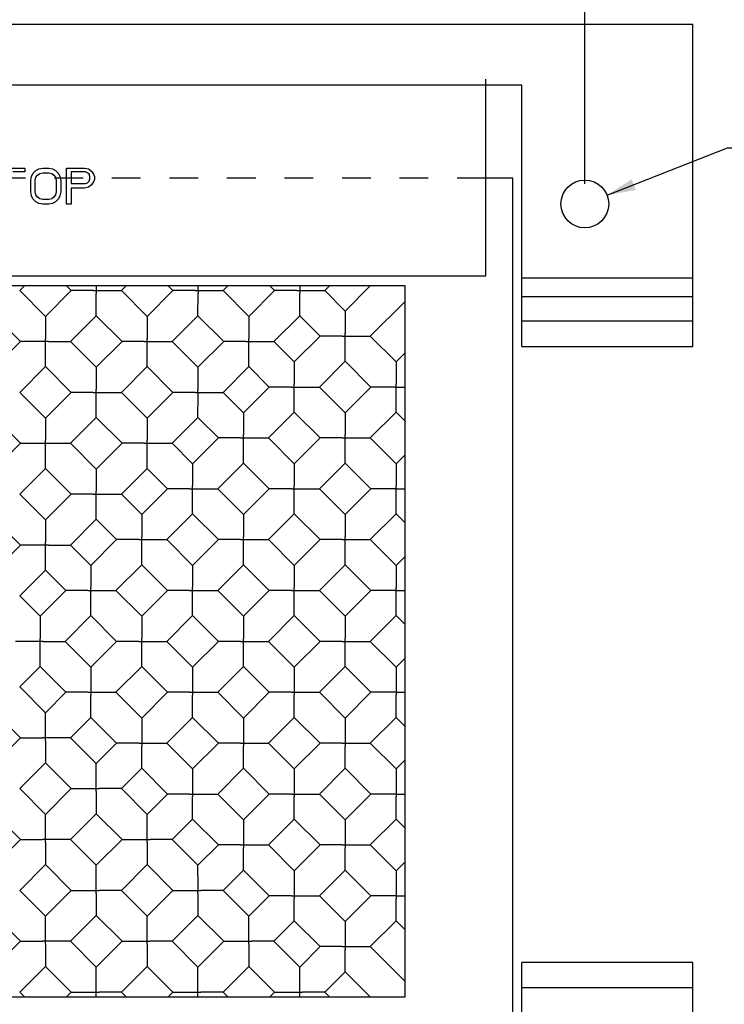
# Model space of a CAD drawing. Header units: inches. Extents: x 0 to 11, y 0 to 8.5.
# Tile 4 of 6: x 4.6 to 7.1, y 2.2 to 5.7. Entities that reach past the tile are written whole.
import ezdxf

# ---------------------------------------------------------------- set-up
doc = ezdxf.new("R2010")
doc.units = ezdxf.units.IN
doc.header["$LTSCALE"] = 0.605
doc.header["$MEASUREMENT"] = 0
doc.linetypes.add('HIDDEN', pattern=[0.2, 0.1, -0.1])
doc.layers.get('0').update_dxf_attribs({"linetype": 'CONTINUOUS'})
doc.layers.add('DEFAULT_2', color=8, linetype='HIDDEN')
doc.layers.add('DIMENSIONS', color=7, linetype='CONTINUOUS')
doc.styles.get("Standard").update_dxf_attribs({"font": 'arial.ttf'})
doc.styles.add('TEXTSTYLE_1', font='gdt', dxfattribs={"width": 0.8})
doc.dimstyles.new('DIMSTYLE_1', dxfattribs={"dimtxt": 0.085, "dimasz": 0.1, "dimexe": 0.09, "dimexo": 0.07, "dimgap": 0.0425, "dimtad": 0, "dimtih": 1, "dimtoh": 1, "dimzin": 4, "dimdsep": 46, "dimtxsty": 'Standard', "dimblk": '_FILLED', "dimblk1": '_FILLED', "dimblk2": '_FILLED', "dimcen": 0.09, "dimazin": 1, "dimtfac": 1, "dimtdec": 3, "dimtofl": 0, "dimtmove": 0, "dimatfit": 3, "dimldrblk": '_FILLED', "dimfxl": 0, "dimtolj": 1, "dimtzin": 4, "dimarcsym": 0})
doc.dimstyles.new('DIMSTYLE_2', dxfattribs={"dimtxt": 0.085, "dimasz": 0.1, "dimexe": 0.09, "dimexo": 0.07, "dimgap": 0.09, "dimtad": 0, "dimtih": 1, "dimtoh": 1, "dimdec": 3, "dimzin": 4, "dimdsep": 46, "dimtxsty": 'Standard', "dimblk": '_FILLED', "dimblk1": '_FILLED', "dimblk2": '_FILLED', "dimcen": 0.09, "dimadec": 3, "dimazin": 1, "dimtfac": 1, "dimtdec": 3, "dimtofl": 0, "dimtmove": 0, "dimatfit": 1, "dimldrblk": '_FILLED', "dimfxl": 0, "dimtolj": 1, "dimtzin": 4, "dimarcsym": 0})

# ---------------------------------------------------------------- blocks, each defined once
blk = doc.blocks.new('_FILLED')
at = {"color": 0, "linetype": 'ByBlock'}
blk.add_solid([(0, 0), (-1, 0.2), (-1, -0.2)], dxfattribs=at)
blk = doc.blocks.new('*D1')
at = {"layer": 'DIMENSIONS', "color": 2, "linetype": 'Continuous'}
for p, q in [((2.4775, 5.7062), (2.4775, 6.0461)), ((6.9775, 5.7062), (6.9775, 6.0461)), ((2.4775, 5.9561), (4.5695, 5.9561)), ((6.9775, 5.9561), (4.8855, 5.9561))]:
    blk.add_line(p, q, dxfattribs=at)
at = {"layer": 'DIMENSIONS', "color": 2, "linetype": 'Continuous', "xscale": 0.1, "yscale": 0.1, "zscale": 0.1, "rotation": 180}
blk.add_blockref('_FILLED', (2.4775, 5.9561), dxfattribs=at)
at = {"layer": 'DIMENSIONS', "color": 2, "linetype": 'Continuous', "xscale": 0.1, "yscale": 0.1, "zscale": 0.1}
blk.add_blockref('_FILLED', (6.9775, 5.9561), dxfattribs=at)
at = {"layer": 'DIMENSIONS', "color": 2, "linetype": 'Continuous', "insert": (4.7275, 5.9986), "char_height": 0.085, "width": 0.230985, "attachment_point": 2, "line_spacing_factor": 0.9}
blk.add_mtext('4.50', dxfattribs=at)
blk = doc.blocks.new('*D2')
at = {"layer": 'DIMENSIONS', "color": 2, "linetype": 'Continuous'}
for p, q in [((2.8525, 5.0812), (2.8525, 5.8707)), ((6.6025, 5.0812), (6.6025, 5.8707)), ((2.8525, 5.7807), (4.5695, 5.7807)), ((6.6025, 5.7807), (4.8855, 5.7807))]:
    blk.add_line(p, q, dxfattribs=at)
at = {"layer": 'DIMENSIONS', "color": 2, "linetype": 'Continuous', "xscale": 0.1, "yscale": 0.1, "zscale": 0.1, "rotation": 180}
blk.add_blockref('_FILLED', (2.8525, 5.7807), dxfattribs=at)
at = {"layer": 'DIMENSIONS', "color": 2, "linetype": 'Continuous', "xscale": 0.1, "yscale": 0.1, "zscale": 0.1}
blk.add_blockref('_FILLED', (6.6025, 5.7807), dxfattribs=at)
at = {"layer": 'DIMENSIONS', "color": 2, "linetype": 'Continuous', "insert": (4.7275, 5.8232), "char_height": 0.085, "width": 0.230985, "attachment_point": 2, "line_spacing_factor": 0.9}
blk.add_mtext('3.75', dxfattribs=at)
blk = doc.blocks.new('*D5')
at = {"layer": 'DIMENSIONS', "color": 2, "linetype": 'Continuous'}
for p, q in [((6.6797, 5.0416), (7.0981, 5.2065)), ((7.0981, 5.2065), (7.1806, 5.2065))]:
    blk.add_line(p, q, dxfattribs=at)
at = {"layer": 'DIMENSIONS', "color": 2, "linetype": 'Continuous', "xscale": 0.1, "yscale": 0.1, "zscale": 0.1, "rotation": 201.5068775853}
blk.add_blockref('_FILLED', (6.6797, 5.0416), dxfattribs=at)
at = {"layer": 'DIMENSIONS', "color": 2, "linetype": 'Continuous', "insert": (7.2231, 5.249), "char_height": 0.085, "width": 0.356115, "attachment_point": 1, "line_spacing_factor": 0.9, "style": 'TEXTSTYLE_1'}
blk.add_mtext('{\\fgdt;n}\\fArial;.166\\P(4plcs)', dxfattribs=at)

msp = doc.modelspace()

# ---------------------------------------------------------------- linework, layer by layer
at = {"color": 3, "linetype": 'Continuous'}
for p, q in [((2.4775, 5.6362), (6.9775, 5.6362)), ((6.9775, 4.5163), (6.9775, 5.6362)), ((6.2585, 4.7612), (6.2585, 5.4442)), ((6.3835, 5.4242), (3.0715, 5.4242)), ((6.3835, 4.5163), (6.3835, 5.4242)), ((3.1965, 4.7612), (6.2585, 4.7612)), ((6.3835, 4.7547), (6.9775, 4.7547)), ((6.9775, 4.6881), (6.3835, 4.6881)), ((6.9775, 4.6033), (6.3835, 4.6033)), ((6.3835, 4.5163), (6.9775, 4.5163)), ((6.9775, 2.376), (6.3835, 2.376)), ((6.3835, 1.8412), (6.3835, 2.376)), ((6.9775, 1.2562), (6.9775, 2.376)), ((6.3835, 2.289), (6.9775, 2.289))]:
    msp.add_line(p, q, dxfattribs=at)
at = {"color": 40, "linetype": 'Continuous'}
for p, q in [((4.5565, 5.1357), (4.6555, 5.1357)), ((4.6555, 5.1357), (4.6555, 5.1224)), ((4.6945, 5.1277), (4.7049, 5.133)), ((4.7049, 5.133), (4.718, 5.1357)), ((4.718, 5.1357), (4.7388, 5.1357)), ((4.7388, 5.1357), (4.7518, 5.133)), ((4.7518, 5.133), (4.7622, 5.1277)), ((4.8013, 5.0107), (4.8013, 5.1357)), ((4.8013, 5.1357), (4.8638, 5.1357)), ((4.8638, 5.1357), (4.8768, 5.133)), ((4.8768, 5.133), (4.8872, 5.125)), ((4.6555, 5.1224), (4.6138, 5.1224)), ((4.6763, 5.0931), (4.6789, 5.1064)), ((4.6789, 5.1064), (4.6841, 5.117)), ((4.6841, 5.117), (4.6945, 5.1277)), ((4.6919, 5.0931), (4.6945, 5.1037)), ((4.6945, 5.1037), (4.6997, 5.1117)), ((4.6997, 5.1117), (4.7075, 5.117)), ((4.7075, 5.117), (4.718, 5.1197)), ((4.718, 5.1197), (4.7388, 5.1197)), ((4.7388, 5.1197), (4.7492, 5.117)), ((4.7492, 5.117), (4.757, 5.1117)), ((4.757, 5.1117), (4.7622, 5.1037)), ((4.7622, 5.1277), (4.7726, 5.117)), ((4.7622, 5.1037), (4.7648, 5.0931)), ((4.7726, 5.117), (4.7779, 5.1064)), ((4.7779, 5.1064), (4.7805, 5.0931)), ((4.8169, 5.1224), (4.8169, 5.0825)), ((4.8664, 5.1224), (4.8169, 5.1224)), ((4.8742, 5.1197), (4.8664, 5.1224)), ((4.8794, 5.1144), (4.8742, 5.1197)), ((4.882, 5.1064), (4.8794, 5.1144)), ((4.8794, 5.0904), (4.882, 5.0984)), ((4.882, 5.0984), (4.882, 5.1064)), ((4.8872, 5.125), (4.895, 5.1144)), ((4.895, 5.1144), (4.8976, 5.1064)), ((4.8976, 5.1064), (4.8976, 5.0958)), ((4.6763, 5.0532), (4.6763, 5.0931)), ((4.6919, 5.0532), (4.6919, 5.0931)), ((4.7648, 5.0931), (4.7648, 5.0532)), ((4.7805, 5.0931), (4.7805, 5.0532)), ((4.8169, 5.0825), (4.8664, 5.0825)), ((4.8169, 5.0665), (4.8169, 5.0107)), ((4.8638, 5.0665), (4.8169, 5.0665)), ((4.8768, 5.0692), (4.8638, 5.0665)), ((4.8664, 5.0825), (4.8742, 5.0851)), ((4.8742, 5.0851), (4.8794, 5.0904)), ((4.8872, 5.0771), (4.8768, 5.0692)), ((4.895, 5.0878), (4.8872, 5.0771)), ((4.8976, 5.0958), (4.895, 5.0878)), ((4.6789, 5.0399), (4.6763, 5.0532)), ((4.6841, 5.0293), (4.6789, 5.0399)), ((4.6945, 5.0186), (4.6841, 5.0293)), ((4.6945, 5.0426), (4.6919, 5.0532)), ((4.6997, 5.0346), (4.6945, 5.0426)), ((4.7075, 5.0293), (4.6997, 5.0346)), ((4.718, 5.0266), (4.7075, 5.0293)), ((4.7492, 5.0293), (4.7388, 5.0266)), ((4.757, 5.0346), (4.7492, 5.0293)), ((4.7622, 5.0426), (4.757, 5.0346)), ((4.7648, 5.0532), (4.7622, 5.0426)), ((4.7726, 5.0293), (4.7622, 5.0186)), ((4.7779, 5.0399), (4.7726, 5.0293)), ((4.7805, 5.0532), (4.7779, 5.0399)), ((4.7049, 5.0133), (4.6945, 5.0186)), ((4.718, 5.0107), (4.7049, 5.0133)), ((4.7388, 5.0266), (4.718, 5.0266)), ((4.7388, 5.0107), (4.718, 5.0107)), ((4.7518, 5.0133), (4.7388, 5.0107)), ((4.7622, 5.0186), (4.7518, 5.0133)), ((4.8169, 5.0107), (4.8013, 5.0107))]:
    msp.add_line(p, q, dxfattribs=at)
at = {"color": 7, "linetype": 'Continuous'}
for p, q in [((6.3525, 5.1012), (6.2585, 5.1012)), ((6.3525, 1.8812), (6.3525, 5.1012)), ((5.9775, 4.7262), (3.4775, 4.7262)), ((4.638, 4.7099), (4.6542, 4.7262)), ((4.8008, 4.7262), (4.817, 4.7099)), ((4.9043, 4.7262), (4.9043, 4.6996)), ((4.9915, 4.7099), (5.0078, 4.7262)), ((5.1543, 4.7262), (5.1706, 4.7099)), ((5.2578, 4.7262), (5.2579, 4.6996)), ((5.3451, 4.7099), (5.3613, 4.7262)), ((5.5079, 4.7262), (5.5241, 4.7099)), ((5.6114, 4.7262), (5.6114, 4.6996)), ((5.6986, 4.7099), (5.7149, 4.7262)), ((5.7695, 4.6391), (5.8566, 4.7262)), ((5.9775, 2.2562), (5.9775, 4.7262)), ((4.638, 4.7099), (4.7275, 4.6204)), ((4.7275, 4.6204), (4.817, 4.7099)), ((4.8188, 4.7099), (4.817, 4.7099)), ((4.894, 4.7099), (4.8188, 4.7099)), ((4.894, 4.7099), (4.9146, 4.7099)), ((4.9043, 4.6227), (4.9043, 4.6996)), ((4.9146, 4.7099), (4.9915, 4.7099)), ((4.9915, 4.7099), (5.0811, 4.6204)), ((5.0811, 4.6204), (5.1706, 4.7099)), ((5.1723, 4.7099), (5.1706, 4.7099)), ((5.2475, 4.7099), (5.1723, 4.7099)), ((5.2475, 4.7099), (5.2682, 4.7099)), ((5.2578, 4.6227), (5.2579, 4.6996)), ((5.2682, 4.7099), (5.3451, 4.7099)), ((5.3451, 4.7099), (5.4346, 4.6204)), ((5.4346, 4.6204), (5.5241, 4.7099)), ((5.5259, 4.7099), (5.5241, 4.7099)), ((5.6011, 4.7099), (5.5259, 4.7099)), ((5.6011, 4.7099), (5.6217, 4.7099)), ((5.6114, 4.6227), (5.6114, 4.6996)), ((5.6217, 4.7099), (5.6986, 4.7099)), ((5.6986, 4.7099), (5.7695, 4.6391)), ((5.8567, 4.5518), (5.9775, 4.6726)), ((4.5507, 4.6227), (4.6403, 4.5331)), ((4.7275, 4.6204), (4.7275, 4.5435)), ((4.8148, 4.5331), (4.9043, 4.6227)), ((4.9043, 4.6227), (4.9938, 4.5331)), ((5.0811, 4.6204), (5.081, 4.5435)), ((5.1683, 4.5331), (5.2578, 4.6227)), ((5.2578, 4.6227), (5.3474, 4.5331)), ((5.4346, 4.6204), (5.4346, 4.5435)), ((5.5219, 4.5331), (5.6114, 4.6227)), ((5.6114, 4.6227), (5.6822, 4.5518)), ((5.7695, 4.6391), (5.7695, 4.5621)), ((5.5927, 4.4623), (5.6822, 4.5518)), ((5.684, 4.5518), (5.6822, 4.5518)), ((5.7592, 4.5518), (5.684, 4.5518)), ((5.7592, 4.5518), (5.7798, 4.5518)), ((5.7798, 4.5518), (5.8567, 4.5518)), ((5.8567, 4.5518), (5.9463, 4.4623)), ((4.5507, 4.4436), (4.6403, 4.5331)), ((4.642, 4.5331), (4.6403, 4.5331)), ((4.7378, 4.5331), (4.642, 4.5331)), ((4.7378, 4.5331), (4.8147, 4.5331)), ((4.8148, 4.5331), (4.9043, 4.4436)), ((4.9043, 4.4436), (4.9938, 4.5331)), ((4.9955, 4.5331), (4.9938, 4.5331)), ((5.0707, 4.5332), (4.9955, 4.5331)), ((5.0707, 4.5332), (5.0914, 4.5331)), ((5.0914, 4.5331), (5.1683, 4.5331)), ((5.1683, 4.5331), (5.2578, 4.4436)), ((5.2578, 4.4436), (5.3474, 4.5331)), ((5.3491, 4.5331), (5.3474, 4.5331)), ((5.4243, 4.5332), (5.3491, 4.5331)), ((5.4243, 4.5332), (5.445, 4.5331)), ((5.445, 4.5331), (5.5219, 4.5331)), ((5.5219, 4.5331), (5.5927, 4.4623)), ((5.9463, 4.4623), (5.9775, 4.4935)), ((5.5927, 4.451), (5.5927, 4.4463)), ((5.68, 4.375), (5.7695, 4.4646)), ((5.7695, 4.4646), (5.859, 4.375)), ((5.9463, 4.4623), (5.9462, 4.3854)), ((4.638, 4.3564), (4.7275, 4.4459)), ((4.7275, 4.4459), (4.817, 4.3564)), ((4.9043, 4.4436), (4.9042, 4.3667)), ((4.9915, 4.3564), (5.0811, 4.4459)), ((5.0811, 4.4459), (5.1706, 4.3564)), ((5.2578, 4.4436), (5.2578, 4.3667)), ((5.3451, 4.3564), (5.4346, 4.4459)), ((5.4346, 4.4459), (5.5055, 4.375)), ((5.5927, 4.4463), (5.5927, 4.3854)), ((4.638, 4.3564), (4.7275, 4.2668)), ((4.7275, 4.2668), (4.817, 4.3564)), ((4.8188, 4.3564), (4.817, 4.3564)), ((4.894, 4.3564), (4.8188, 4.3564)), ((4.894, 4.3564), (4.9146, 4.3563)), ((4.9146, 4.3563), (4.9915, 4.3564)), ((4.9915, 4.3564), (5.0811, 4.2668)), ((5.0811, 4.2668), (5.1706, 4.3564)), ((5.1723, 4.3564), (5.1706, 4.3564)), ((5.2475, 4.3564), (5.1723, 4.3564)), ((5.2475, 4.3564), (5.2682, 4.3563)), ((5.2682, 4.3563), (5.3451, 4.3564)), ((5.3451, 4.3564), (5.4159, 4.2855)), ((5.4159, 4.2855), (5.5055, 4.375)), ((5.5072, 4.375), (5.5055, 4.375)), ((5.5824, 4.3751), (5.5072, 4.375)), ((5.5824, 4.3751), (5.603, 4.375)), ((5.603, 4.375), (5.68, 4.375)), ((5.68, 4.375), (5.7695, 4.2855)), ((5.7695, 4.2855), (5.859, 4.375)), ((5.8607, 4.375), (5.859, 4.375)), ((5.936, 4.3751), (5.8607, 4.375)), ((5.9463, 4.375), (5.936, 4.3751)), ((5.9463, 4.375), (5.9775, 4.375)), ((5.4159, 4.2855), (5.4159, 4.2086)), ((5.5032, 4.1983), (5.5927, 4.2878)), ((5.5927, 4.2991), (5.5927, 4.3037)), ((5.5927, 4.2878), (5.6822, 4.1983)), ((5.7695, 4.2855), (5.7695, 4.2086)), ((5.8567, 4.1983), (5.9463, 4.2878)), ((5.9463, 4.2878), (5.9775, 4.2565)), ((4.5507, 4.2691), (4.6403, 4.1796)), ((4.7275, 4.2668), (4.7275, 4.1899)), ((4.8148, 4.1796), (4.9043, 4.2691)), ((4.9043, 4.2691), (4.9938, 4.1796)), ((5.0811, 4.2668), (5.081, 4.1899)), ((5.1683, 4.1796), (5.2578, 4.2691)), ((5.2578, 4.2691), (5.3287, 4.1983)), ((4.5507, 4.0901), (4.6403, 4.1796)), ((4.642, 4.1796), (4.6403, 4.1796)), ((4.642, 4.1796), (4.7378, 4.1796)), ((4.7378, 4.1796), (4.8147, 4.1796)), ((4.8148, 4.1796), (4.9043, 4.0901)), ((4.9043, 4.0901), (4.9938, 4.1796)), ((4.9955, 4.1796), (4.9938, 4.1796)), ((5.0707, 4.1796), (4.9955, 4.1796)), ((5.0707, 4.1796), (5.0914, 4.1796)), ((5.0914, 4.1796), (5.1683, 4.1796)), ((5.1683, 4.1796), (5.2392, 4.1087)), ((5.2392, 4.1087), (5.3287, 4.1983)), ((5.3304, 4.1983), (5.3287, 4.1983)), ((5.4056, 4.1983), (5.3304, 4.1983)), ((5.4056, 4.1983), (5.4263, 4.1982)), ((5.4263, 4.1982), (5.5032, 4.1983)), ((5.5032, 4.1983), (5.5927, 4.1087)), ((5.5927, 4.1087), (5.6822, 4.1983)), ((5.684, 4.1983), (5.6822, 4.1983)), ((5.7592, 4.1983), (5.684, 4.1983)), ((5.7592, 4.1983), (5.7798, 4.1982)), ((5.7798, 4.1982), (5.8567, 4.1983)), ((5.8567, 4.1983), (5.9463, 4.1087)), ((5.9463, 4.1087), (5.9775, 4.14)), ((5.2392, 4.1087), (5.2391, 4.0318)), ((5.3264, 4.0215), (5.4159, 4.111)), ((5.4159, 4.111), (5.5055, 4.0215)), ((5.68, 4.0215), (5.7695, 4.111)), ((5.7695, 4.111), (5.859, 4.0215)), ((5.9463, 4.1087), (5.9462, 4.0318)), ((4.638, 4.0028), (4.7275, 4.0923)), ((4.7275, 4.0923), (4.817, 4.0028)), ((4.9043, 4.0901), (4.9042, 4.0131)), ((4.9915, 4.0028), (5.0811, 4.0923)), ((5.0811, 4.0923), (5.1519, 4.0215)), ((5.5927, 4.0974), (5.5927, 4.0928)), ((5.5927, 4.0928), (5.5927, 4.0318)), ((5.0624, 3.932), (5.1519, 4.0215)), ((5.1536, 4.0215), (5.1519, 4.0215)), ((5.2288, 4.0215), (5.1536, 4.0215)), ((5.2288, 4.0215), (5.2495, 4.0215)), ((5.2495, 4.0215), (5.3264, 4.0215)), ((5.3264, 4.0215), (5.4159, 3.932)), ((5.4159, 3.932), (5.5055, 4.0215)), ((5.5072, 4.0215), (5.5055, 4.0215)), ((5.5824, 4.0215), (5.5072, 4.0215)), ((5.5824, 4.0215), (5.603, 4.0215)), ((5.603, 4.0215), (5.68, 4.0215)), ((5.68, 4.0215), (5.7695, 3.932)), ((5.7695, 3.932), (5.859, 4.0215)), ((5.8607, 4.0215), (5.859, 4.0215)), ((5.936, 4.0215), (5.8607, 4.0215)), ((5.9463, 4.0215), (5.936, 4.0215)), ((5.9463, 4.0215), (5.9775, 4.0215)), ((4.638, 4.0028), (4.7275, 3.9133)), ((4.7275, 3.9133), (4.817, 4.0028)), ((4.8188, 4.0028), (4.817, 4.0028)), ((4.894, 4.0028), (4.8188, 4.0028)), ((4.894, 4.0028), (4.9146, 4.0028)), ((4.9146, 4.0028), (4.9915, 4.0028)), ((4.9915, 4.0028), (5.0624, 3.932)), ((5.5927, 3.9342), (5.5927, 3.9359)), ((4.5507, 3.9156), (4.6403, 3.826)), ((4.7275, 3.9133), (4.7275, 3.8364)), ((4.8148, 3.826), (4.9043, 3.9156)), ((4.9043, 3.9156), (4.9751, 3.8447)), ((5.0624, 3.932), (5.0623, 3.855)), ((5.1496, 3.8447), (5.2392, 3.9342)), ((5.2392, 3.9342), (5.3287, 3.8447)), ((5.4159, 3.932), (5.4159, 3.855)), ((5.5032, 3.8447), (5.5927, 3.9342)), ((5.5927, 3.9342), (5.6822, 3.8447)), ((5.7695, 3.932), (5.7695, 3.855)), ((5.8567, 3.8447), (5.9463, 3.9342)), ((5.9463, 3.9342), (5.9775, 3.903)), ((4.8856, 3.7552), (4.9751, 3.8447)), ((4.9769, 3.8447), (4.9751, 3.8447)), ((5.0521, 3.8447), (4.9769, 3.8447)), ((5.0521, 3.8447), (5.0727, 3.8447)), ((5.0727, 3.8447), (5.1496, 3.8447)), ((5.1496, 3.8447), (5.2392, 3.7552)), ((5.2392, 3.7552), (5.3287, 3.8447)), ((5.3304, 3.8447), (5.3287, 3.8447)), ((5.4056, 3.8447), (5.3304, 3.8447)), ((5.4056, 3.8447), (5.4263, 3.8447)), ((5.4263, 3.8447), (5.5032, 3.8447)), ((5.5032, 3.8447), (5.5927, 3.7552)), ((5.5927, 3.7552), (5.6822, 3.8447)), ((5.684, 3.8447), (5.6822, 3.8447)), ((5.7592, 3.8447), (5.684, 3.8447)), ((5.7592, 3.8447), (5.7798, 3.8447)), ((5.7798, 3.8447), (5.8567, 3.8447)), ((5.8567, 3.8447), (5.9463, 3.7552)), ((4.5507, 3.7365), (4.6403, 3.826)), ((4.642, 3.826), (4.6403, 3.826)), ((4.7378, 3.826), (4.642, 3.826)), ((4.7378, 3.826), (4.8147, 3.826)), ((4.8148, 3.826), (4.8856, 3.7552)), ((5.9463, 3.7552), (5.9775, 3.7864)), ((4.638, 3.6493), (4.7275, 3.7388)), ((4.7275, 3.7388), (4.7983, 3.6679)), ((4.8856, 3.7552), (4.8856, 3.6783)), ((4.9728, 3.6679), (5.0624, 3.7575)), ((5.0624, 3.7575), (5.1519, 3.6679)), ((5.2392, 3.7552), (5.2391, 3.6783)), ((5.3264, 3.6679), (5.4159, 3.7575)), ((5.4159, 3.7575), (5.5055, 3.6679)), ((5.5927, 3.7552), (5.5927, 3.7535)), ((5.5927, 3.7535), (5.5927, 3.6783)), ((5.68, 3.6679), (5.7695, 3.7575)), ((5.7695, 3.7575), (5.859, 3.6679)), ((5.9463, 3.7552), (5.9462, 3.6783)), ((4.7088, 3.5784), (4.7983, 3.6679)), ((4.8001, 3.6679), (4.7983, 3.6679)), ((4.8753, 3.668), (4.8001, 3.6679)), ((4.8753, 3.668), (4.8959, 3.6679)), ((4.8959, 3.6679), (4.9728, 3.6679)), ((4.9728, 3.6679), (5.0624, 3.5784)), ((5.0624, 3.5784), (5.1519, 3.6679)), ((5.1536, 3.6679), (5.1519, 3.6679)), ((5.2288, 3.668), (5.1536, 3.6679)), ((5.2288, 3.668), (5.2495, 3.6679)), ((5.2495, 3.6679), (5.3264, 3.6679)), ((5.3264, 3.6679), (5.4159, 3.5784)), ((5.4159, 3.5784), (5.5055, 3.6679)), ((5.5072, 3.6679), (5.5055, 3.6679)), ((5.5824, 3.668), (5.5072, 3.6679)), ((5.5824, 3.668), (5.603, 3.6679)), ((5.603, 3.6679), (5.68, 3.6679)), ((5.68, 3.6679), (5.7695, 3.5784)), ((5.7695, 3.5784), (5.859, 3.6679)), ((5.8607, 3.6679), (5.859, 3.6679)), ((5.936, 3.668), (5.8607, 3.6679)), ((5.9463, 3.6679), (5.936, 3.668)), ((5.9463, 3.6679), (5.9775, 3.6679)), ((4.638, 3.6493), (4.7088, 3.5784)), ((4.7088, 3.5784), (4.7088, 3.5015)), ((4.7961, 3.4912), (4.8856, 3.5807)), ((4.8856, 3.5807), (4.9751, 3.4912)), ((5.0624, 3.5784), (5.0623, 3.5015)), ((5.1496, 3.4912), (5.2392, 3.5807)), ((5.2392, 3.5807), (5.3287, 3.4912)), ((5.4159, 3.5784), (5.4159, 3.5015)), ((5.5032, 3.4912), (5.5927, 3.5807)), ((5.5927, 3.5807), (5.5927, 3.5824)), ((5.5927, 3.5807), (5.6822, 3.4912)), ((5.7695, 3.5784), (5.7695, 3.5015)), ((5.8567, 3.4912), (5.9463, 3.5807)), ((5.9463, 3.5807), (5.9775, 3.5494)), ((4.7192, 3.4911), (4.6233, 3.4912)), ((4.7192, 3.4911), (4.7961, 3.4912)), ((4.7961, 3.4912), (4.8856, 3.4016)), ((4.8856, 3.4016), (4.9751, 3.4912)), ((4.9769, 3.4912), (4.9751, 3.4912)), ((5.0521, 3.4912), (4.9769, 3.4912)), ((5.0521, 3.4912), (5.0727, 3.4911)), ((5.0727, 3.4911), (5.1496, 3.4912)), ((5.1496, 3.4912), (5.2392, 3.4016)), ((5.2392, 3.4016), (5.3287, 3.4912)), ((5.3304, 3.4912), (5.3287, 3.4912)), ((5.4056, 3.4912), (5.3304, 3.4912)), ((5.4056, 3.4912), (5.4263, 3.4911)), ((5.4263, 3.4911), (5.5032, 3.4912)), ((5.5032, 3.4912), (5.5927, 3.4016)), ((5.5927, 3.4016), (5.6822, 3.4912)), ((5.684, 3.4912), (5.6822, 3.4912)), ((5.7592, 3.4912), (5.684, 3.4912)), ((5.7592, 3.4912), (5.7798, 3.4911)), ((5.7798, 3.4911), (5.8567, 3.4912)), ((5.8567, 3.4912), (5.9463, 3.4016)), ((5.9463, 3.4016), (5.9775, 3.4329)), ((4.638, 3.3331), (4.7088, 3.4039)), ((4.7088, 3.4039), (4.7983, 3.3144)), ((4.9728, 3.3144), (5.0624, 3.4039)), ((5.0624, 3.4039), (5.1519, 3.3144)), ((5.3264, 3.3144), (5.4159, 3.4039)), ((5.4159, 3.4039), (5.5055, 3.3144)), ((5.5927, 3.4016), (5.5927, 3.3345)), ((5.68, 3.3144), (5.7695, 3.4039)), ((5.7695, 3.4039), (5.859, 3.3144)), ((4.7275, 3.2435), (4.638, 3.3331)), ((4.7275, 3.2435), (4.7983, 3.3144)), ((4.8001, 3.3144), (4.7983, 3.3144)), ((4.8753, 3.3144), (4.8001, 3.3144)), ((4.8753, 3.3144), (4.8959, 3.3144)), ((4.8856, 3.2271), (4.8856, 3.304)), ((4.8959, 3.3144), (4.9728, 3.3144)), ((4.9728, 3.3144), (5.0624, 3.2249)), ((5.0624, 3.2249), (5.1519, 3.3144)), ((5.1536, 3.3144), (5.1519, 3.3144)), ((5.2288, 3.3144), (5.1536, 3.3144)), ((5.2288, 3.3144), (5.2495, 3.3144)), ((5.2392, 3.2271), (5.2392, 3.304)), ((5.2495, 3.3144), (5.3264, 3.3144)), ((5.3264, 3.3144), (5.4159, 3.2249)), ((5.4159, 3.2249), (5.5055, 3.3144)), ((5.5072, 3.3144), (5.5055, 3.3144)), ((5.5824, 3.3144), (5.5072, 3.3144)), ((5.5824, 3.3144), (5.603, 3.3144)), ((5.5927, 3.2943), (5.5927, 3.304)), ((5.5927, 3.2313), (5.5927, 3.2943)), ((5.603, 3.3144), (5.68, 3.3144)), ((5.68, 3.3144), (5.7695, 3.2249)), ((5.7695, 3.2249), (5.859, 3.3144)), ((5.8607, 3.3144), (5.859, 3.3144)), ((5.936, 3.3144), (5.8607, 3.3144)), ((5.9463, 3.3144), (5.936, 3.3144)), ((5.9463, 3.3144), (5.9775, 3.3144)), ((5.9463, 3.2271), (5.9463, 3.304)), ((4.6403, 3.1563), (4.5507, 3.2458)), ((4.7275, 3.1666), (4.7275, 3.2435)), ((4.8148, 3.1563), (4.8856, 3.2271)), ((4.8856, 3.2271), (4.9751, 3.1376)), ((5.1496, 3.1376), (5.2392, 3.2271)), ((5.2392, 3.2271), (5.3287, 3.1376)), ((5.5032, 3.1376), (5.5927, 3.2271)), ((5.5927, 3.2271), (5.6822, 3.1376)), ((5.8567, 3.1376), (5.9463, 3.2271)), ((5.9463, 3.2271), (5.9775, 3.1959)), ((4.5507, 3.0668), (4.6403, 3.1563)), ((4.6403, 3.1563), (4.7172, 3.1563)), ((4.7275, 3.146), (4.7275, 3.1666)), ((4.9043, 3.0668), (4.8148, 3.1563)), ((4.7275, 3.146), (4.7275, 3.0708)), ((4.9043, 3.0668), (4.9751, 3.1376)), ((4.9769, 3.1376), (4.9751, 3.1376)), ((5.0521, 3.1376), (4.9769, 3.1376)), ((5.0521, 3.1376), (5.0727, 3.1376)), ((5.0624, 3.0504), (5.0624, 3.1273)), ((5.0727, 3.1376), (5.1496, 3.1376)), ((5.1496, 3.1376), (5.2392, 3.0481)), ((5.2392, 3.0481), (5.3287, 3.1376)), ((5.3304, 3.1376), (5.3287, 3.1376)), ((5.4056, 3.1376), (5.3304, 3.1376)), ((5.4056, 3.1376), (5.4263, 3.1376)), ((5.4159, 3.0504), (5.416, 3.1273)), ((5.4263, 3.1376), (5.5032, 3.1376)), ((5.5032, 3.1376), (5.5927, 3.0481)), ((5.5927, 3.0481), (5.6822, 3.1376)), ((5.684, 3.1376), (5.6822, 3.1376)), ((5.7592, 3.1376), (5.684, 3.1376)), ((5.7592, 3.1376), (5.7798, 3.1376)), ((5.7695, 3.0504), (5.7695, 3.1273)), ((5.7798, 3.1376), (5.8567, 3.1376)), ((5.8567, 3.1376), (5.9463, 3.0481)), ((5.9463, 3.0481), (5.9775, 3.0793)), ((4.638, 2.9795), (4.7275, 3.069)), ((4.7275, 3.0708), (4.7275, 3.069)), ((4.817, 2.9795), (4.7275, 3.069)), ((4.9043, 2.9899), (4.9043, 3.0668)), ((4.9915, 2.9795), (5.0624, 3.0504)), ((5.0624, 3.0504), (5.1519, 2.9608)), ((5.3264, 2.9608), (5.4159, 3.0504)), ((5.4159, 3.0504), (5.5055, 2.9608)), ((5.68, 2.9608), (5.7695, 3.0504)), ((5.7695, 3.0504), (5.859, 2.9608)), ((5.5927, 3.0439), (5.5927, 3.0206)), ((5.5927, 3.0206), (5.5927, 3.0139)), ((5.5927, 3.0139), (5.5927, 2.9809)), ((4.7275, 2.89), (4.638, 2.9795)), ((4.7275, 2.89), (4.817, 2.9795)), ((4.9042, 2.9692), (4.9043, 2.9899)), ((4.9915, 2.9795), (4.9146, 2.9795)), ((5.0811, 2.89), (4.9915, 2.9795)), ((4.9042, 2.9692), (4.9043, 2.894)), ((5.0811, 2.89), (5.1519, 2.9608)), ((5.1536, 2.9608), (5.1519, 2.9608)), ((5.2288, 2.9609), (5.1536, 2.9608)), ((5.2288, 2.9609), (5.2495, 2.9608)), ((5.2392, 2.8736), (5.2392, 2.9505)), ((5.2495, 2.9608), (5.3264, 2.9608)), ((5.3264, 2.9608), (5.4159, 2.8713)), ((5.4159, 2.8713), (5.5055, 2.9608)), ((5.5072, 2.9608), (5.5055, 2.9608)), ((5.5824, 2.9609), (5.5072, 2.9608)), ((5.5824, 2.9609), (5.603, 2.9608)), ((5.5927, 2.9407), (5.5927, 2.9505)), ((5.603, 2.9608), (5.68, 2.9608)), ((5.68, 2.9608), (5.7695, 2.8713)), ((5.7695, 2.8713), (5.859, 2.9608)), ((5.8607, 2.9608), (5.859, 2.9608)), ((5.936, 2.9609), (5.8607, 2.9608)), ((5.9463, 2.9608), (5.936, 2.9609)), ((5.9463, 2.9608), (5.9775, 2.9608)), ((5.9463, 2.8736), (5.9463, 2.9505)), ((5.5927, 2.9078), (5.5927, 2.9407)), ((4.6403, 2.8027), (4.5507, 2.8923)), ((4.7275, 2.8131), (4.7275, 2.89)), ((4.8148, 2.8027), (4.9043, 2.8923)), ((4.9043, 2.894), (4.9043, 2.8923)), ((4.9938, 2.8027), (4.9043, 2.8923)), ((5.0811, 2.8131), (5.0811, 2.89)), ((5.5927, 2.901), (5.5927, 2.9078)), ((5.5927, 2.8777), (5.5927, 2.901)), ((5.1683, 2.8027), (5.2392, 2.8736)), ((5.2392, 2.8736), (5.3287, 2.7841)), ((5.5032, 2.7841), (5.5927, 2.8736)), ((5.5927, 2.8736), (5.6822, 2.7841)), ((5.8567, 2.7841), (5.9463, 2.8736)), ((5.9463, 2.8736), (5.9775, 2.8423)), ((4.7275, 2.7924), (4.7275, 2.8131)), ((5.081, 2.7924), (5.0811, 2.8131)), ((4.5507, 2.7132), (4.6403, 2.8027)), ((4.6403, 2.8027), (4.7172, 2.8027)), ((4.7275, 2.7924), (4.7275, 2.7172)), ((4.9043, 2.7132), (4.8148, 2.8027)), ((4.9043, 2.7132), (4.9938, 2.8027)), ((5.081, 2.7924), (5.0811, 2.7172)), ((5.1683, 2.8027), (5.0914, 2.8028)), ((5.2578, 2.7132), (5.1683, 2.8027)), ((5.2578, 2.7132), (5.3287, 2.7841)), ((5.3304, 2.784), (5.3287, 2.7841)), ((5.4056, 2.7841), (5.3304, 2.784)), ((5.4056, 2.7841), (5.4263, 2.784)), ((5.4159, 2.6968), (5.416, 2.7737)), ((5.4263, 2.784), (5.5032, 2.7841)), ((5.5032, 2.7841), (5.5927, 2.6945)), ((5.5927, 2.6945), (5.6822, 2.7841)), ((5.684, 2.784), (5.6822, 2.7841)), ((5.7592, 2.7841), (5.684, 2.784)), ((5.7592, 2.7841), (5.7798, 2.784)), ((5.7695, 2.6968), (5.7695, 2.7737)), ((5.7798, 2.784), (5.8567, 2.7841)), ((5.8567, 2.7841), (5.9463, 2.6945)), ((4.638, 2.626), (4.7275, 2.7155)), ((4.7275, 2.7172), (4.7275, 2.7155)), ((4.817, 2.626), (4.7275, 2.7155)), ((4.9043, 2.6363), (4.9043, 2.7132)), ((4.9915, 2.626), (5.0811, 2.7155)), ((5.0811, 2.7172), (5.0811, 2.7155)), ((5.1706, 2.626), (5.0811, 2.7155)), ((5.2579, 2.6363), (5.2578, 2.7132)), ((5.9463, 2.6945), (5.9775, 2.7258)), ((5.3451, 2.626), (5.4159, 2.6968)), ((5.4159, 2.6968), (5.5055, 2.6073)), ((5.5927, 2.6904), (5.5927, 2.6671)), ((5.68, 2.6073), (5.7695, 2.6968)), ((5.7695, 2.6968), (5.859, 2.6073)), ((4.9042, 2.6156), (4.9043, 2.6363)), ((5.2578, 2.6156), (5.2579, 2.6363)), ((4.7275, 2.5364), (4.638, 2.626)), ((4.7275, 2.5364), (4.817, 2.626)), ((4.9042, 2.6156), (4.9043, 2.5404)), ((4.9915, 2.626), (4.9146, 2.626)), ((5.0811, 2.5364), (4.9915, 2.626)), ((5.0811, 2.5364), (5.1706, 2.626)), ((5.2578, 2.6156), (5.2578, 2.5404)), ((5.3451, 2.626), (5.2682, 2.626)), ((5.4346, 2.5364), (5.3451, 2.626)), ((5.4346, 2.5364), (5.5055, 2.6073)), ((5.5072, 2.6073), (5.5055, 2.6073)), ((5.5824, 2.6073), (5.5072, 2.6073)), ((5.5824, 2.6073), (5.603, 2.6072)), ((5.603, 2.6072), (5.68, 2.6073)), ((5.68, 2.6073), (5.7695, 2.5177)), ((5.7695, 2.5177), (5.859, 2.6073)), ((5.8607, 2.6073), (5.859, 2.6073)), ((5.936, 2.6073), (5.8607, 2.6073)), ((5.9463, 2.6073), (5.936, 2.6073)), ((5.9463, 2.6073), (5.9775, 2.6073)), ((5.5927, 2.5781), (5.5927, 2.5969)), ((5.9463, 2.52), (5.9463, 2.5969)), ((4.6403, 2.4492), (4.5507, 2.5387)), ((4.7275, 2.4595), (4.7275, 2.5364)), ((4.8148, 2.4492), (4.9043, 2.5387)), ((4.9043, 2.5404), (4.9043, 2.5387)), ((4.9938, 2.4492), (4.9043, 2.5387)), ((5.0811, 2.4595), (5.0811, 2.5364)), ((5.1683, 2.4492), (5.2578, 2.5387)), ((5.2578, 2.5404), (5.2578, 2.5387)), ((5.3474, 2.4492), (5.2578, 2.5387)), ((5.4346, 2.4595), (5.4346, 2.5364)), ((5.5927, 2.5242), (5.5927, 2.5475)), ((5.5219, 2.4492), (5.5927, 2.52)), ((5.5927, 2.52), (5.6822, 2.4305)), ((5.8567, 2.4305), (5.9463, 2.52)), ((5.9463, 2.52), (5.9775, 2.4888)), ((4.5507, 2.3597), (4.6403, 2.4492)), ((4.6403, 2.4492), (4.7172, 2.4491)), ((4.7275, 2.4389), (4.7275, 2.4595)), ((4.7275, 2.4389), (4.7275, 2.3637)), ((4.9043, 2.3597), (4.8148, 2.4492)), ((4.9043, 2.3597), (4.9938, 2.4492)), ((5.081, 2.4389), (5.0811, 2.4595)), ((5.081, 2.4389), (5.0811, 2.3637)), ((5.1683, 2.4492), (5.0914, 2.4492)), ((5.2578, 2.3597), (5.1683, 2.4492)), ((5.2578, 2.3597), (5.3474, 2.4492)), ((5.4346, 2.4389), (5.4346, 2.4595)), ((5.4346, 2.4389), (5.4346, 2.3637)), ((5.5219, 2.4492), (5.4449, 2.4492)), ((5.6114, 2.3597), (5.5219, 2.4492)), ((5.6114, 2.3597), (5.6822, 2.4305)), ((5.684, 2.4305), (5.6822, 2.4305)), ((5.7592, 2.4305), (5.684, 2.4305)), ((5.7592, 2.4305), (5.7798, 2.4305)), ((5.7798, 2.4305), (5.8567, 2.4305)), ((5.8567, 2.4305), (5.9775, 2.3097)), ((5.7695, 2.3433), (5.7695, 2.4202)), ((4.7275, 2.3619), (4.638, 2.2724)), ((4.7275, 2.3637), (4.7275, 2.3619)), ((4.817, 2.2724), (4.7275, 2.3619)), ((5.0811, 2.3619), (4.9915, 2.2724)), ((5.0811, 2.3637), (5.0811, 2.3619)), ((5.1706, 2.2724), (5.0811, 2.3619)), ((5.4346, 2.3619), (5.3451, 2.2724)), ((5.4346, 2.3637), (5.4346, 2.3619)), ((5.5241, 2.2724), (5.4346, 2.3619)), ((4.9043, 2.2562), (4.9043, 2.3597)), ((5.2578, 2.2562), (5.2578, 2.3597)), ((5.6114, 2.2562), (5.6114, 2.3597)), ((5.7695, 2.3432), (5.6986, 2.2724)), ((5.7695, 2.3432), (5.8566, 2.2562)), ((4.6542, 2.2562), (4.638, 2.2724)), ((4.8008, 2.2562), (4.817, 2.2724)), ((4.9915, 2.2724), (4.9146, 2.2724)), ((5.0078, 2.2562), (4.9915, 2.2724)), ((5.1543, 2.2562), (5.1706, 2.2724)), ((5.3451, 2.2724), (5.2682, 2.2724)), ((5.3613, 2.2562), (5.3451, 2.2724)), ((5.5079, 2.2562), (5.5241, 2.2724)), ((5.6986, 2.2724), (5.6217, 2.2724)), ((5.7149, 2.2562), (5.6986, 2.2724)), ((3.4775, 2.2562), (5.9775, 2.2562))]:
    msp.add_line(p, q, dxfattribs=at)
for points in [[(5.7695, 4.4646), (5.7695, 4.5415), (5.7695, 4.5621)], [(4.7275, 4.4459), (4.7275, 4.5228), (4.7275, 4.5435)], [(5.0811, 4.4459), (5.0811, 4.5228), (5.081, 4.5435)], [(5.4346, 4.4459), (5.4346, 4.5228), (5.4346, 4.5435)], [(5.5927, 4.4623), (5.5927, 4.4606), (5.5927, 4.451)], [(5.5927, 4.3037), (5.5927, 4.3647), (5.5927, 4.3854)], [(5.9463, 4.2878), (5.9463, 4.3647), (5.9462, 4.3854)], [(4.9043, 4.2691), (4.9043, 4.346), (4.9042, 4.3667)], [(5.2578, 4.2691), (5.2579, 4.346), (5.2578, 4.3667)], [(5.5927, 4.2878), (5.5927, 4.2895), (5.5927, 4.2991)], [(5.4159, 4.111), (5.416, 4.1879), (5.4159, 4.2086)], [(5.7695, 4.111), (5.7695, 4.1879), (5.7695, 4.2086)], [(4.7275, 4.0923), (4.7275, 4.1692), (4.7275, 4.1899)], [(5.0811, 4.0923), (5.0811, 4.1692), (5.081, 4.1899)], [(5.5927, 4.1087), (5.5927, 4.107), (5.5927, 4.0974)], [(4.9043, 3.9156), (4.9043, 3.9925), (4.9042, 4.0131)], [(5.2392, 3.9342), (5.2392, 4.0112), (5.2391, 4.0318)], [(5.5927, 3.9359), (5.5927, 4.0112), (5.5927, 4.0318)], [(5.9463, 3.9342), (5.9463, 4.0112), (5.9462, 4.0318)], [(4.7275, 3.7388), (4.7275, 3.8157), (4.7275, 3.8364)], [(5.0624, 3.7575), (5.0624, 3.8344), (5.0623, 3.855)], [(5.4159, 3.7575), (5.416, 3.8344), (5.4159, 3.855)], [(5.7695, 3.7575), (5.7695, 3.8344), (5.7695, 3.855)], [(4.8856, 3.5807), (4.8856, 3.6576), (4.8856, 3.6783)], [(5.2392, 3.5807), (5.2392, 3.6576), (5.2391, 3.6783)], [(5.5927, 3.5824), (5.5927, 3.6576), (5.5927, 3.6783)], [(5.9463, 3.5807), (5.9463, 3.6576), (5.9462, 3.6783)], [(4.7088, 3.4039), (4.7089, 3.4808), (4.7088, 3.5015)], [(5.0624, 3.4039), (5.0624, 3.4808), (5.0623, 3.5015)], [(5.4159, 3.4039), (5.416, 3.4808), (5.4159, 3.5015)], [(5.7695, 3.4039), (5.7695, 3.4808), (5.7695, 3.5015)], [(4.8856, 3.4016), (4.8856, 3.3247), (4.8856, 3.304)], [(5.2392, 3.4016), (5.2391, 3.3247), (5.2392, 3.304)], [(5.9463, 3.4016), (5.9462, 3.3247), (5.9463, 3.304)], [(5.5927, 3.3345), (5.5927, 3.3247), (5.5927, 3.304)], [(5.0624, 3.2249), (5.0623, 3.1479), (5.0624, 3.1273)], [(5.4159, 3.2249), (5.4159, 3.1479), (5.416, 3.1273)], [(5.5927, 3.2271), (5.5927, 3.2288), (5.5927, 3.2313)], [(5.7695, 3.2249), (5.7695, 3.1479), (5.7695, 3.1273)], [(4.8147, 3.1563), (4.7378, 3.1563), (4.7172, 3.1563)], [(5.2392, 3.0481), (5.2391, 2.9712), (5.2392, 2.9505)], [(5.5927, 3.0481), (5.5927, 3.0464), (5.5927, 3.0439)], [(5.9463, 3.0481), (5.9462, 2.9712), (5.9463, 2.9505)], [(4.817, 2.9795), (4.8939, 2.9795), (4.9146, 2.9795)], [(5.5927, 2.9809), (5.5927, 2.9712), (5.5927, 2.9505)], [(5.5927, 2.8736), (5.5927, 2.8753), (5.5927, 2.8777)], [(5.4159, 2.8713), (5.4159, 2.7944), (5.416, 2.7737)], [(5.7695, 2.8713), (5.7695, 2.7944), (5.7695, 2.7737)], [(4.8147, 2.8027), (4.7378, 2.8028), (4.7172, 2.8027)], [(4.9938, 2.8027), (5.0707, 2.8027), (5.0914, 2.8028)], [(5.5927, 2.6945), (5.5927, 2.6928), (5.5927, 2.6904)], [(5.9463, 2.6945), (5.9462, 2.6176), (5.9463, 2.5969)], [(5.5927, 2.6671), (5.5927, 2.6603), (5.5927, 2.6529), (5.5927, 2.645), (5.5927, 2.6365)], [(5.5927, 2.6365), (5.5927, 2.6176), (5.5927, 2.5969)], [(4.817, 2.626), (4.8939, 2.6259), (4.9146, 2.626)], [(5.1706, 2.626), (5.2475, 2.6259), (5.2682, 2.626)], [(5.5927, 2.5475), (5.5927, 2.5542), (5.5927, 2.5616), (5.5927, 2.5695), (5.5927, 2.5781)], [(5.5927, 2.52), (5.5927, 2.5217), (5.5927, 2.5242)], [(5.7695, 2.5177), (5.7695, 2.4408), (5.7695, 2.4202)], [(4.8147, 2.4492), (4.7378, 2.4492), (4.7172, 2.4491)], [(4.9938, 2.4492), (5.0707, 2.4491), (5.0914, 2.4492)], [(5.3474, 2.4492), (5.4243, 2.4491), (5.4449, 2.4492)], [(4.817, 2.2724), (4.8939, 2.2724), (4.9146, 2.2724)], [(5.1706, 2.2724), (5.2475, 2.2724), (5.2682, 2.2724)], [(5.5241, 2.2724), (5.6011, 2.2724), (5.6217, 2.2724)]]:
    msp.add_lwpolyline(points, dxfattribs=at)
at = {"color": 3, "linetype": 'Continuous'}
msp.add_circle((6.6025, 5.0112), 0.083, dxfattribs=at)
at = {"layer": 'DEFAULT_2', "color": 8, "linetype": 'HIDDEN'}
msp.add_line((6.2585, 5.1012), (3.1965, 5.1012), dxfattribs=at)

# ---------------------------------------------------------------- dimensions: what is measured, and where the dimension line sits
at = {"layer": 'DIMENSIONS', "color": 2, "linetype": 'Continuous'}
dim = msp.add_linear_dim(base=(6.9775, 5.9561), p1=(2.4775, 5.6362), p2=(6.9775, 5.6362), dimstyle='DIMSTYLE_1', dxfattribs=at)
dim.commit()
dim.dimension.update_dxf_attribs({"geometry": '*D1', "text_midpoint": (4.7253, 5.9556), "dimtype": 160})
dim = msp.add_linear_dim(base=(2.8525, 5.7807), p1=(6.6025, 5.0112), p2=(2.8525, 5.0112), angle=180, dimstyle='DIMSTYLE_1', dxfattribs=at)
dim.commit()
dim.dimension.update_dxf_attribs({"geometry": '*D2', "text_midpoint": (4.7277, 5.7802), "dimtype": 160})
dim = msp.add_diameter_dim_2p(p1=(6.6797, 5.0416), p2=(6.5253, 4.9807), text='%%c<>\\P(4plcs)', dimstyle='DIMSTYLE_2', override={"dimpost": '<>'}, dxfattribs=at)
dim.commit()
dim.dimension.update_dxf_attribs({"geometry": '*D5', "text_midpoint": (7.4012, 5.1427), "dimtype": 163})

doc.saveas('drawing.dxf')
